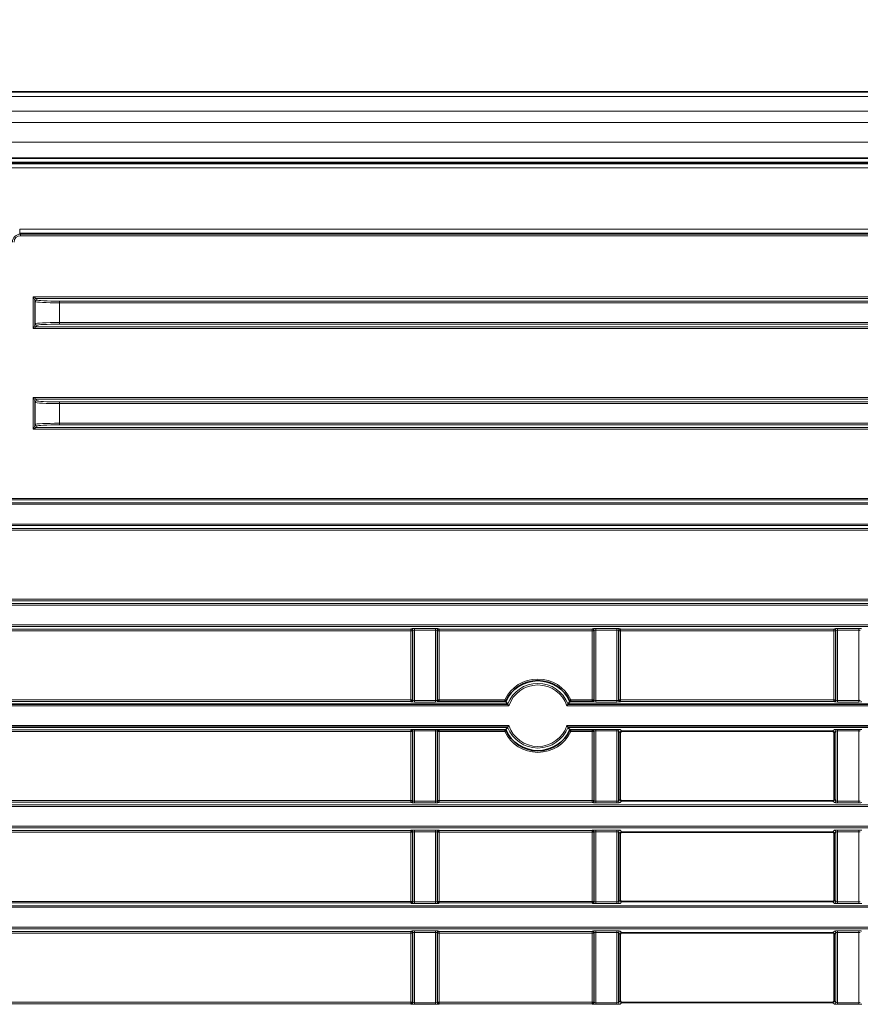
# Model space of a CAD drawing. Header units: millimetres. Extents: x 0 to 1118, y 0 to 864.
# Tile 86 of 256: x 42 to 69, y 505 to 535. Entities that reach past the tile are written whole.
import ezdxf

# ---------------------------------------------------------------- set-up
doc = ezdxf.new("R2010")
doc.units = ezdxf.units.MM
doc.styles.add('SLDTEXTSTYLE0', font='TXT', dxfattribs={"width": 0.605})
doc.dimstyles.new('SLDDIMSTYLE0', dxfattribs={"dimtxt": 3.175, "dimasz": 4.572, "dimexe": 0, "dimexo": 0.0625, "dimgap": 0.79375, "dimtad": 0, "dimtih": 1, "dimtoh": 1, "dimdec": 1, "dimlfac": 4, "dimrnd": 1e-09, "dimzin": 12, "dimdsep": 46, "dimtxsty": 'SLDTEXTSTYLE0', "dimsah": 1, "dimcen": 0.09, "dimadec": 0, "dimazin": 3, "dimtfac": 1, "dimtofl": 0, "dimtmove": 0, "dimatfit": 3, "dimfxl": 1, "dimfrac": 2, "dimtolj": 1, "dimtzin": 12, "dimarcsym": 0})
doc.dimstyles.new('SLDDIMSTYLE1', dxfattribs={"dimtxt": 3.175, "dimasz": 4.572, "dimexe": 0, "dimexo": 0.0625, "dimgap": 0.79375, "dimtad": 0, "dimtih": 1, "dimtoh": 1, "dimdec": 1, "dimlfac": 4, "dimrnd": 1e-09, "dimzin": 4, "dimdsep": 46, "dimtxsty": 'SLDTEXTSTYLE0', "dimsah": 1, "dimcen": 0.09, "dimadec": 0, "dimazin": 1, "dimtfac": 1, "dimtofl": 0, "dimtmove": 0, "dimatfit": 3, "dimfxl": 1, "dimfrac": 2, "dimtolj": 1, "dimtzin": 12, "dimarcsym": 0})
doc.dimstyles.new('SLDDIMSTYLE2', dxfattribs={"dimtxt": 3.175, "dimasz": 4.572, "dimexe": 0, "dimexo": 0.0625, "dimgap": 0.79375, "dimtad": 0, "dimtih": 1, "dimtoh": 1, "dimdec": 1, "dimlfac": 4, "dimrnd": 1e-09, "dimzin": 12, "dimdsep": 46, "dimtxsty": 'SLDTEXTSTYLE0', "dimsah": 1, "dimcen": 0.09, "dimadec": 0, "dimazin": 3, "dimtfac": 1, "dimtmove": 0, "dimatfit": 0, "dimfxl": 1, "dimfrac": 2, "dimtolj": 1, "dimtzin": 12, "dimarcsym": 0})

# ---------------------------------------------------------------- blocks, each defined once
blk = doc.blocks.new('_D')
at = {"color": 7, "linetype": 'Continuous', "lineweight": 0}
for p, q in [((142.949, 580.599), (141.858, 580.599)), ((141.858, 580.599), (141.858, 575.727)), ((151.438, 580.599), (152.529, 580.599)), ((152.529, 580.599), (152.529, 575.727)), ((26.374, 533.894), (26.374, 579.763)), ((257.099, 507.333), (257.099, 579.763)), ((26.374, 578.163), (129.126, 578.163)), ((257.099, 578.163), (154.347, 578.163)), ((141.858, 575.727), (142.949, 575.727)), ((152.529, 575.727), (151.438, 575.727))]:
    blk.add_line(p, q, dxfattribs=at)
at = {"color": 7, "linetype": 'Continuous', "lineweight": 18}
for points in [[(26.374, 578.163), (30.946, 577.401), (30.946, 578.925)], [(257.099, 578.163), (252.527, 578.925), (252.527, 577.401)]]:
    blk.add_solid(points, dxfattribs=at)
at = {"color": 7, "linetype": 'Continuous', "lineweight": 18, "char_height": 3.175, "attachment_point": 1, "style": 'SLDTEXTSTYLE0'}
for s, insert in [('922.9', (129.852, 579.819)), ('36.3', (142.949, 579.819))]:
    blk.add_mtext(s, dxfattribs=dict(at, insert=insert))
blk = doc.blocks.new('_D_1')
at = {"color": 7, "linetype": 'Continuous', "lineweight": 0}
for p, q in [((131.712, 569.439), (130.62, 569.439)), ((130.62, 569.439), (130.62, 564.566)), ((140.2, 569.439), (141.292, 569.439)), ((141.292, 569.439), (141.292, 564.566)), ((26.374, 529.101), (26.374, 568.602)), ((234.624, 526.227), (234.624, 568.602)), ((26.374, 567.002), (117.889, 567.002)), ((234.624, 567.002), (143.11, 567.002)), ((130.62, 564.566), (131.712, 564.566)), ((141.292, 564.566), (140.2, 564.566))]:
    blk.add_line(p, q, dxfattribs=at)
at = {"color": 7, "linetype": 'Continuous', "lineweight": 18}
for points in [[(26.374, 567.002), (30.946, 566.24), (30.946, 567.764)], [(234.624, 567.002), (230.052, 567.764), (230.052, 566.24)]]:
    blk.add_solid(points, dxfattribs=at)
at = {"color": 7, "linetype": 'Continuous', "lineweight": 18, "char_height": 3.175, "attachment_point": 1, "style": 'SLDTEXTSTYLE0'}
for s, insert in [('833.0', (118.615, 568.659)), ('32.8', (131.712, 568.659))]:
    blk.add_mtext(s, dxfattribs=dict(at, insert=insert))
blk = doc.blocks.new('_D_2')
at = {"color": 7, "linetype": 'Continuous', "lineweight": 0}
for p, q in [((131.712, 558.272), (130.62, 558.272)), ((130.62, 558.272), (130.62, 553.4)), ((140.2, 558.272), (141.292, 558.272)), ((141.292, 558.272), (141.292, 553.4)), ((29.477, 516.602), (29.477, 557.436)), ((231.522, 516.602), (231.522, 557.436)), ((29.477, 555.836), (117.889, 555.836)), ((231.522, 555.836), (143.11, 555.836)), ((130.62, 553.4), (131.712, 553.4)), ((141.292, 553.4), (140.2, 553.4))]:
    blk.add_line(p, q, dxfattribs=at)
at = {"color": 7, "linetype": 'Continuous', "lineweight": 18}
for points in [[(29.477, 555.836), (34.049, 555.074), (34.049, 556.598)], [(231.522, 555.836), (226.95, 556.598), (226.95, 555.074)]]:
    blk.add_solid(points, dxfattribs=at)
at = {"color": 7, "linetype": 'Continuous', "lineweight": 18, "char_height": 3.175, "attachment_point": 1, "style": 'SLDTEXTSTYLE0'}
for s, insert in [('808.2', (118.615, 557.492)), ('31.8', (131.712, 557.492))]:
    blk.add_mtext(s, dxfattribs=dict(at, insert=insert))
blk = doc.blocks.new('_D_3')
at = {"color": 7, "linetype": 'Continuous', "lineweight": 0}
for p, q in [((62.532, 547.699), (61.441, 547.699)), ((61.441, 547.699), (61.441, 542.826)), ((66.17, 547.699), (67.262, 547.699)), ((67.262, 547.699), (67.262, 542.826)), ((26.374, 526.227), (26.374, 546.863)), ((29.477, 516.602), (29.477, 546.863)), ((26.374, 545.263), (16.849, 545.263)), ((29.477, 545.263), (51.134, 545.263)), ((61.441, 542.826), (62.532, 542.826)), ((67.262, 542.826), (66.17, 542.826))]:
    blk.add_line(p, q, dxfattribs=at)
at = {"color": 7, "linetype": 'Continuous', "lineweight": 18}
for points in [[(26.374, 545.263), (21.802, 546.025), (21.802, 544.501)], [(29.477, 545.263), (34.049, 544.501), (34.049, 546.025)]]:
    blk.add_solid(points, dxfattribs=at)
at = {"color": 7, "linetype": 'Continuous', "lineweight": 18, "char_height": 3.175, "attachment_point": 1, "style": 'SLDTEXTSTYLE0'}
for s, insert in [('12.4', (51.861, 546.919)), ('.5', (62.532, 546.919))]:
    blk.add_mtext(s, dxfattribs=dict(at, insert=insert))

msp = doc.modelspace()

# ---------------------------------------------------------------- linework, layer by layer
at = {"color": 7, "linetype": 'Continuous', "lineweight": 35}
for p, q in [((222.4616, 533.2514), (38.5366, 533.2514)), ((222.4616, 531.1889), (38.5366, 531.1889)), ((37.7499, 531.0434), (223.2483, 531.0434)), ((55.4392, 514.3387), (57.5053, 514.3387)), ((59.4929, 514.3387), (60.184, 514.3387)), ((35.9277, 514.2539), (57.5621, 514.2539)), ((91.8121, 514.2539), (59.4362, 514.2539)), ((57.5621, 513.5414), (35.9277, 513.5414)), ((57.5053, 513.4567), (55.4392, 513.4567)), ((59.4362, 513.5414), (91.8121, 513.5414)), ((60.184, 513.4567), (59.4929, 513.4567)), ((61.0561, 511.3054), (61.0561, 513.3649)), ((67.6422, 513.4149), (61.106, 513.4149)), ((67.6921, 513.3649), (67.6921, 511.3054)), ((67.6422, 511.2555), (61.106, 511.2555)), ((61.0561, 508.1804), (61.0561, 510.2399)), ((67.6422, 510.2899), (61.106, 510.2899)), ((67.6921, 510.2399), (67.6921, 508.1804)), ((67.6422, 508.1305), (61.106, 508.1305)), ((61.0561, 505.0554), (61.0561, 507.1149)), ((67.6422, 507.1649), (61.106, 507.1649)), ((67.6921, 507.1149), (67.6921, 505.0554)), ((67.6422, 505.0055), (61.106, 505.0055))]:
    msp.add_line(p, q, dxfattribs=at)
at = {"color": 7, "linetype": 'Continuous', "lineweight": 18}
for p, q in [((222.4616, 533.105), (38.5366, 533.105)), ((222.4616, 532.6479), (38.5366, 532.6479)), ((222.4616, 532.2943), (38.5366, 532.2943)), ((222.4616, 531.6889), (38.5366, 531.6889)), ((222.4616, 531.0639), (38.5366, 531.0639)), ((37.7608, 531.0171), (223.2374, 531.0171)), ((223.2374, 530.8922), (37.7608, 530.8922)), ((42.4262, 528.9868), (218.572, 528.9868)), ((42.4262, 528.8618), (42.4262, 528.9868)), ((218.572, 528.8618), (42.4262, 528.8618)), ((42.4262, 528.8618), (42.4531, 528.8349)), ((42.4531, 528.8349), (218.5451, 528.8349)), ((42.4531, 528.8349), (42.4531, 528.7849)), ((218.5451, 528.7849), (42.4531, 528.7849)), ((42.895, 526.7888), (42.8451, 526.8886)), ((42.8451, 525.9067), (42.8451, 526.8886)), ((42.8451, 526.8886), (42.9449, 526.8387)), ((42.8451, 526.8886), (218.1531, 526.8886)), ((42.9112, 526.74), (42.8951, 526.7886)), ((42.8951, 526.7886), (42.8951, 526.0068)), ((218.0533, 526.8387), (42.9449, 526.8387)), ((42.9451, 526.8385), (42.9612, 526.7899)), ((42.9112, 526.0553), (42.9112, 526.74)), ((43.6611, 526.704), (43.6611, 526.7539)), ((43.6611, 526.7539), (217.3371, 526.7539)), ((217.3371, 526.704), (43.6611, 526.704)), ((43.6611, 526.704), (43.6611, 526.0914)), ((42.8451, 525.9067), (42.895, 526.0066)), ((42.9449, 525.9567), (42.8451, 525.9067)), ((218.1531, 525.9067), (42.8451, 525.9067)), ((42.8951, 526.0068), (42.9112, 526.0553)), ((42.9449, 525.9567), (218.0533, 525.9567)), ((42.9612, 526.0054), (42.9451, 525.9568)), ((43.6611, 526.0414), (43.6611, 526.0914)), ((43.6611, 526.0914), (217.3371, 526.0914)), ((217.3371, 526.0414), (43.6611, 526.0414)), ((42.8944, 523.6638), (42.8445, 523.7636)), ((42.8445, 522.7817), (42.8445, 523.7636)), ((42.8445, 523.7636), (42.9444, 523.7137)), ((42.8445, 523.7636), (218.1537, 523.7636)), ((42.9107, 523.615), (42.8945, 523.6636)), ((42.8945, 523.6636), (42.8945, 522.8818)), ((42.9107, 522.9303), (42.9107, 523.615)), ((218.0539, 523.7137), (42.9444, 523.7137)), ((42.9445, 523.7135), (42.9606, 523.6649)), ((43.6605, 523.579), (43.6605, 523.6289)), ((43.6605, 523.6289), (217.3377, 523.6289)), ((43.6605, 523.579), (43.6605, 522.9664)), ((217.3377, 523.579), (43.6605, 523.579)), ((42.8445, 522.7817), (42.8944, 522.8816)), ((42.9444, 522.8317), (42.8445, 522.7817)), ((42.8945, 522.8818), (42.9107, 522.9303)), ((42.9444, 522.8317), (218.0539, 522.8317)), ((42.9606, 522.8804), (42.9445, 522.8318)), ((43.6605, 522.9164), (43.6605, 522.9664)), ((43.6605, 522.9664), (217.3377, 522.9664)), ((217.3377, 522.9164), (43.6605, 522.9164)), ((218.1537, 522.7817), (42.8445, 522.7817)), ((35.9277, 520.5039), (225.0705, 520.5039)), ((225.0705, 520.454), (35.9277, 520.454)), ((37.5047, 520.6386), (223.4935, 520.6386)), ((223.4935, 520.5887), (37.5047, 520.5887)), ((35.9277, 519.8414), (225.0705, 519.8414)), ((225.0705, 519.7914), (35.9277, 519.7914)), ((37.5047, 519.7067), (223.4935, 519.7067)), ((223.4935, 519.6567), (37.5047, 519.6567)), ((35.9277, 517.3789), (225.0705, 517.3789)), ((225.0705, 517.329), (35.9277, 517.329)), ((37.5047, 517.5136), (223.4935, 517.5136)), ((223.4935, 517.4637), (37.5047, 517.4637)), ((35.9277, 516.7164), (225.0705, 516.7164)), ((225.0705, 516.6664), (35.9277, 516.6664)), ((37.5047, 516.5817), (54.559, 516.5817)), ((54.559, 516.5317), (37.5047, 516.5317)), ((54.5717, 516.5944), (54.559, 516.5817)), ((54.559, 516.5817), (54.559, 516.5317)), ((54.559, 516.5317), (54.6089, 516.5317)), ((54.559, 516.5317), (54.559, 514.3886)), ((54.6089, 516.5317), (54.6216, 516.5444)), ((54.6089, 514.3886), (54.6089, 516.5317)), ((54.6216, 516.5444), (54.6216, 514.3759)), ((55.3267, 516.5993), (54.6716, 516.5993)), ((54.6716, 516.5494), (54.6716, 516.5993)), ((54.6716, 516.5494), (55.3267, 516.5494)), ((54.6716, 514.3709), (54.6716, 516.5494)), ((55.3267, 516.5494), (55.3267, 516.5993)), ((55.3267, 516.5494), (55.3267, 514.3709)), ((55.3766, 514.3759), (55.3766, 516.5444)), ((55.3766, 516.5444), (55.3893, 516.5317)), ((55.3893, 516.5317), (55.3893, 514.3886)), ((55.3893, 516.5317), (55.4392, 516.5317)), ((55.4392, 516.5817), (55.4265, 516.5944)), ((60.184, 516.5817), (55.4392, 516.5817)), ((55.4392, 516.5317), (55.4392, 516.5817)), ((55.4392, 514.3886), (55.4392, 516.5317)), ((55.4392, 516.5317), (60.184, 516.5317)), ((60.1967, 516.5944), (60.184, 516.5817)), ((60.184, 516.5817), (60.184, 516.5317)), ((60.184, 516.5317), (60.2339, 516.5317)), ((60.184, 516.5317), (60.184, 514.3886)), ((60.2339, 516.5317), (60.2466, 516.5444)), ((60.2339, 514.3886), (60.2339, 516.5317)), ((60.2466, 516.5444), (60.2466, 514.3759)), ((60.9517, 516.5993), (60.2966, 516.5993)), ((60.2966, 516.5494), (60.2966, 516.5993)), ((60.2966, 516.5494), (60.9517, 516.5494)), ((60.2966, 514.3709), (60.2966, 516.5494)), ((60.9517, 516.5494), (60.9517, 516.5993)), ((60.9517, 516.5494), (60.9517, 514.3709)), ((61.0016, 514.3759), (61.0016, 516.5444)), ((61.0016, 516.5444), (61.0143, 516.5317)), ((61.0143, 516.5317), (61.0143, 514.3886)), ((61.0143, 516.5317), (61.0642, 516.5317)), ((61.0642, 516.5817), (61.0515, 516.5944)), ((67.684, 516.5817), (61.0642, 516.5817)), ((61.0642, 516.5317), (61.0642, 516.5817)), ((61.0642, 514.3886), (61.0642, 516.5317)), ((61.0642, 516.5317), (67.684, 516.5317)), ((67.6967, 516.5944), (67.684, 516.5817)), ((67.684, 516.5817), (67.684, 516.5317)), ((67.684, 516.5317), (67.7339, 516.5317)), ((67.684, 516.5317), (67.684, 514.3886)), ((67.7339, 516.5317), (67.7466, 516.5444)), ((67.7339, 514.3886), (67.7339, 516.5317)), ((67.7466, 516.5444), (67.7466, 514.3759)), ((68.4517, 516.5993), (67.7966, 516.5993)), ((67.7966, 516.5494), (67.7966, 516.5993)), ((67.7966, 516.5494), (68.4517, 516.5494)), ((67.7966, 514.3709), (67.7966, 516.5494)), ((68.4517, 516.5494), (68.4517, 516.5993)), ((68.4517, 516.5494), (68.4517, 514.3709)), ((37.5047, 514.3886), (54.559, 514.3886)), ((54.559, 514.3387), (37.5047, 514.3387)), ((54.6089, 514.3886), (54.559, 514.3886)), ((54.559, 514.3886), (54.559, 514.3387)), ((54.559, 514.3387), (54.5717, 514.326)), ((54.6216, 514.3759), (54.6089, 514.3886)), ((54.6716, 514.321), (54.6716, 514.3709)), ((55.3267, 514.3709), (54.6716, 514.3709)), ((54.6716, 514.321), (55.3267, 514.321)), ((55.3267, 514.321), (55.3267, 514.3709)), ((55.3893, 514.3886), (55.3766, 514.3759)), ((55.4392, 514.3886), (55.3893, 514.3886)), ((55.4265, 514.326), (55.4392, 514.3387)), ((55.4392, 514.3387), (55.4392, 514.3886)), ((57.4733, 514.3886), (55.4392, 514.3886)), ((60.184, 514.3886), (59.5249, 514.3886)), ((60.184, 514.3886), (60.184, 514.3387)), ((60.2339, 514.3886), (60.184, 514.3886)), ((60.184, 514.3387), (60.1967, 514.326)), ((60.2466, 514.3759), (60.2339, 514.3886)), ((60.2966, 514.321), (60.2966, 514.3709)), ((60.9517, 514.3709), (60.2966, 514.3709)), ((60.2966, 514.321), (60.9517, 514.321)), ((60.9517, 514.321), (60.9517, 514.3709)), ((61.0143, 514.3886), (61.0016, 514.3759)), ((61.0642, 514.3886), (61.0143, 514.3886)), ((61.0515, 514.326), (61.0642, 514.3387)), ((61.0642, 514.3387), (61.0642, 514.3886)), ((67.684, 514.3886), (61.0642, 514.3886)), ((61.0642, 514.3387), (67.684, 514.3387)), ((67.684, 514.3886), (67.684, 514.3387)), ((67.7339, 514.3886), (67.684, 514.3886)), ((67.684, 514.3387), (67.6967, 514.326)), ((67.7466, 514.3759), (67.7339, 514.3886)), ((67.7966, 514.321), (67.7966, 514.3709)), ((68.4517, 514.3709), (67.7966, 514.3709)), ((67.7966, 514.321), (68.4517, 514.321)), ((68.4517, 514.321), (68.4517, 514.3709)), ((57.5971, 514.204), (35.9277, 514.204)), ((59.4011, 514.204), (91.8471, 514.204)), ((35.9277, 513.5914), (57.5971, 513.5914)), ((37.5047, 513.4567), (54.559, 513.4567)), ((54.559, 513.4067), (37.5047, 513.4067)), ((54.5717, 513.4694), (54.559, 513.4567)), ((54.559, 513.4567), (54.559, 513.4067)), ((54.559, 513.4067), (54.6089, 513.4067)), ((54.559, 513.4067), (54.559, 511.2636)), ((54.6089, 513.4067), (54.6216, 513.4194)), ((54.6089, 511.2636), (54.6089, 513.4067)), ((54.6216, 513.4194), (54.6216, 511.2509)), ((55.3267, 513.4743), (54.6716, 513.4743)), ((54.6716, 513.4244), (54.6716, 513.4743)), ((54.6716, 513.4244), (55.3267, 513.4244)), ((54.6716, 511.2459), (54.6716, 513.4244)), ((55.3267, 513.4244), (55.3267, 513.4743)), ((55.3267, 513.4244), (55.3267, 511.2459)), ((55.3766, 511.2509), (55.3766, 513.4194)), ((55.3766, 513.4194), (55.3893, 513.4067)), ((55.3893, 513.4067), (55.3893, 511.2636)), ((55.3893, 513.4067), (55.4392, 513.4067)), ((55.4392, 513.4567), (55.4265, 513.4694)), ((55.4392, 513.4067), (55.4392, 513.4567)), ((55.4392, 513.4067), (57.4733, 513.4067)), ((55.4392, 511.2636), (55.4392, 513.4067)), ((91.8471, 513.5914), (59.4011, 513.5914)), ((59.5249, 513.4067), (60.184, 513.4067)), ((60.1967, 513.4694), (60.184, 513.4567)), ((60.184, 513.4567), (60.184, 513.4067)), ((60.184, 513.4067), (60.2339, 513.4067)), ((60.184, 513.4067), (60.184, 511.2636)), ((60.2339, 513.4067), (60.2466, 513.4194)), ((60.2339, 511.2636), (60.2339, 513.4067)), ((60.2466, 513.4194), (60.2466, 511.2509)), ((60.9517, 513.4743), (60.2966, 513.4743)), ((60.2966, 513.4743), (60.2966, 513.4244)), ((60.2966, 513.4244), (60.9517, 513.4244)), ((60.2966, 511.2459), (60.2966, 513.4244)), ((60.9517, 513.4743), (60.9517, 513.4244)), ((60.9517, 513.4244), (60.9517, 511.2459)), ((61.0016, 511.2509), (61.0016, 513.4194)), ((61.0016, 513.4194), (61.0561, 513.3649)), ((61.106, 513.4149), (61.0515, 513.4694)), ((67.6967, 513.4694), (67.6422, 513.4149)), ((67.6921, 513.3649), (67.7466, 513.4194)), ((67.7466, 513.4194), (67.7466, 511.2509)), ((68.4517, 513.4743), (67.7966, 513.4743)), ((67.7966, 513.4244), (67.7966, 513.4743)), ((67.7966, 513.4244), (68.4517, 513.4244)), ((67.7966, 511.2459), (67.7966, 513.4244)), ((68.4517, 513.4244), (68.4517, 513.4743)), ((68.4517, 513.4244), (68.4517, 511.2459)), ((37.5047, 511.2636), (54.559, 511.2636)), ((54.559, 511.2137), (37.5047, 511.2137)), ((54.559, 511.2636), (54.559, 511.2137)), ((54.6089, 511.2636), (54.559, 511.2636)), ((54.559, 511.2137), (54.5717, 511.201)), ((54.6216, 511.2509), (54.6089, 511.2636)), ((54.6716, 511.196), (54.6716, 511.2459)), ((55.3267, 511.2459), (54.6716, 511.2459)), ((55.3267, 511.196), (55.3267, 511.2459)), ((55.3893, 511.2636), (55.3766, 511.2509)), ((55.4392, 511.2636), (55.3893, 511.2636)), ((55.4265, 511.201), (55.4392, 511.2137)), ((55.4392, 511.2137), (55.4392, 511.2636)), ((60.184, 511.2636), (55.4392, 511.2636)), ((55.4392, 511.2137), (60.184, 511.2137)), ((60.2339, 511.2636), (60.184, 511.2636)), ((60.184, 511.2636), (60.184, 511.2137)), ((60.184, 511.2137), (60.1967, 511.201)), ((60.2466, 511.2509), (60.2339, 511.2636)), ((60.2966, 511.2459), (60.2966, 511.196)), ((60.9517, 511.2459), (60.2966, 511.2459)), ((60.9517, 511.2459), (60.9517, 511.196)), ((61.0561, 511.3054), (61.0016, 511.2509)), ((61.0515, 511.201), (61.106, 511.2555)), ((67.6422, 511.2555), (67.6967, 511.201)), ((67.7466, 511.2509), (67.6921, 511.3054)), ((67.7966, 511.196), (67.7966, 511.2459)), ((68.4517, 511.2459), (67.7966, 511.2459)), ((68.4517, 511.196), (68.4517, 511.2459)), ((35.9277, 511.1289), (225.0705, 511.1289)), ((225.0705, 511.079), (35.9277, 511.079)), ((54.6716, 511.196), (55.3267, 511.196)), ((60.2966, 511.196), (60.9517, 511.196)), ((67.7966, 511.196), (68.4517, 511.196)), ((35.9277, 510.4664), (225.0705, 510.4664)), ((225.0705, 510.4164), (35.9277, 510.4164)), ((37.5047, 510.3317), (54.559, 510.3317)), ((54.5717, 510.3444), (54.559, 510.3317)), ((54.559, 510.3317), (54.559, 510.2817)), ((54.6089, 510.2817), (54.6216, 510.2944)), ((54.6216, 510.2944), (54.6216, 508.1259)), ((55.3267, 510.3493), (54.6716, 510.3493)), ((54.6716, 510.2994), (54.6716, 510.3493)), ((54.6716, 510.2994), (55.3267, 510.2994)), ((54.6716, 508.1209), (54.6716, 510.2994)), ((55.3267, 510.2994), (55.3267, 510.3493)), ((55.3267, 510.2994), (55.3267, 508.1209)), ((55.3766, 508.1259), (55.3766, 510.2944)), ((55.3766, 510.2944), (55.3893, 510.2817)), ((55.4392, 510.3317), (55.4265, 510.3444)), ((60.184, 510.3317), (55.4392, 510.3317)), ((55.4392, 510.2817), (55.4392, 510.3317)), ((60.1967, 510.3444), (60.184, 510.3317)), ((60.184, 510.3317), (60.184, 510.2817)), ((60.2339, 510.2817), (60.2466, 510.2944)), ((60.2466, 510.2944), (60.2466, 508.1259)), ((60.9517, 510.3493), (60.2966, 510.3493)), ((60.2966, 510.3493), (60.2966, 510.2994)), ((60.2966, 510.2994), (60.9517, 510.2994)), ((60.2966, 508.1209), (60.2966, 510.2994)), ((60.9517, 510.3493), (60.9517, 510.2994)), ((60.9517, 510.2994), (60.9517, 508.1209)), ((61.0016, 508.1259), (61.0016, 510.2944)), ((61.0016, 510.2944), (61.0561, 510.2399)), ((61.106, 510.2899), (61.0515, 510.3444)), ((67.6967, 510.3444), (67.6422, 510.2899)), ((67.6921, 510.2399), (67.7466, 510.2944)), ((67.7466, 510.2944), (67.7466, 508.1259)), ((68.4517, 510.3493), (67.7966, 510.3493)), ((67.7966, 510.2994), (67.7966, 510.3493)), ((67.7966, 510.2994), (68.4517, 510.2994)), ((67.7966, 508.1209), (67.7966, 510.2994)), ((68.4517, 510.2994), (68.4517, 510.3493)), ((68.4517, 510.2994), (68.4517, 508.1209)), ((54.559, 510.2817), (37.5047, 510.2817)), ((54.559, 510.2817), (54.6089, 510.2817)), ((54.559, 510.2817), (54.559, 508.1386)), ((54.6089, 508.1386), (54.6089, 510.2817)), ((55.3893, 510.2817), (55.3893, 508.1386)), ((55.3893, 510.2817), (55.4392, 510.2817)), ((55.4392, 508.1386), (55.4392, 510.2817)), ((55.4392, 510.2817), (60.184, 510.2817)), ((60.184, 510.2817), (60.2339, 510.2817)), ((60.184, 510.2817), (60.184, 508.1386)), ((60.2339, 508.1386), (60.2339, 510.2817)), ((61.0561, 508.1804), (61.0016, 508.1259)), ((67.7466, 508.1259), (67.6921, 508.1804)), ((35.9277, 508.0039), (225.0705, 508.0039)), ((225.0705, 507.954), (35.9277, 507.954)), ((37.5047, 508.1386), (54.559, 508.1386)), ((54.559, 508.0887), (37.5047, 508.0887)), ((54.6089, 508.1386), (54.559, 508.1386)), ((54.559, 508.1386), (54.559, 508.0887)), ((54.559, 508.0887), (54.5717, 508.076)), ((54.6216, 508.1259), (54.6089, 508.1386)), ((54.6716, 508.071), (54.6716, 508.1209)), ((55.3267, 508.1209), (54.6716, 508.1209)), ((54.6716, 508.071), (55.3267, 508.071)), ((55.3267, 508.071), (55.3267, 508.1209)), ((55.3893, 508.1386), (55.3766, 508.1259)), ((55.4392, 508.1386), (55.3893, 508.1386)), ((55.4265, 508.076), (55.4392, 508.0887)), ((55.4392, 508.0887), (55.4392, 508.1386)), ((60.184, 508.1386), (55.4392, 508.1386)), ((55.4392, 508.0887), (60.184, 508.0887)), ((60.2339, 508.1386), (60.184, 508.1386)), ((60.184, 508.1386), (60.184, 508.0887)), ((60.184, 508.0887), (60.1967, 508.076)), ((60.2466, 508.1259), (60.2339, 508.1386)), ((60.2966, 508.1209), (60.2966, 508.071)), ((60.9517, 508.1209), (60.2966, 508.1209)), ((60.2966, 508.071), (60.9517, 508.071)), ((60.9517, 508.1209), (60.9517, 508.071)), ((61.0515, 508.076), (61.106, 508.1305)), ((67.6422, 508.1305), (67.6967, 508.076)), ((67.7966, 508.071), (67.7966, 508.1209)), ((68.4517, 508.1209), (67.7966, 508.1209)), ((67.7966, 508.071), (68.4517, 508.071)), ((68.4517, 508.071), (68.4517, 508.1209)), ((35.9277, 507.3414), (225.0705, 507.3414)), ((225.0705, 507.2914), (35.9277, 507.2914)), ((37.5047, 507.2067), (54.559, 507.2067)), ((54.559, 507.1567), (37.5047, 507.1567)), ((54.5717, 507.2194), (54.559, 507.2067)), ((54.559, 507.2067), (54.559, 507.1567)), ((54.559, 507.1567), (54.6089, 507.1567)), ((54.559, 507.1567), (54.559, 505.0136)), ((54.6089, 507.1567), (54.6216, 507.1694)), ((54.6089, 505.0136), (54.6089, 507.1567)), ((54.6216, 507.1694), (54.6216, 505.0009)), ((55.3267, 507.2243), (54.6716, 507.2243)), ((54.6716, 507.1744), (54.6716, 507.2243)), ((54.6716, 507.1744), (55.3267, 507.1744)), ((54.6716, 504.9959), (54.6716, 507.1744)), ((55.3267, 507.1744), (55.3267, 507.2243)), ((55.3267, 507.1744), (55.3267, 504.9959)), ((55.3766, 505.0009), (55.3766, 507.1694)), ((55.3766, 507.1694), (55.3893, 507.1567)), ((55.3893, 507.1567), (55.3893, 505.0136)), ((55.3893, 507.1567), (55.4392, 507.1567)), ((55.4392, 507.2067), (55.4265, 507.2194)), ((60.184, 507.2067), (55.4392, 507.2067)), ((55.4392, 507.1567), (55.4392, 507.2067)), ((55.4392, 507.1567), (60.184, 507.1567)), ((55.4392, 505.0136), (55.4392, 507.1567)), ((60.1967, 507.2194), (60.184, 507.2067)), ((60.184, 507.2067), (60.184, 507.1567)), ((60.184, 507.1567), (60.2339, 507.1567)), ((60.184, 507.1567), (60.184, 505.0136)), ((60.2339, 507.1567), (60.2466, 507.1694)), ((60.2339, 505.0136), (60.2339, 507.1567)), ((60.2466, 507.1694), (60.2466, 505.0009)), ((60.9517, 507.2243), (60.2966, 507.2243)), ((60.2966, 507.2243), (60.2966, 507.1744)), ((60.2966, 507.1744), (60.9517, 507.1744)), ((60.2966, 504.9959), (60.2966, 507.1744)), ((60.9517, 507.2243), (60.9517, 507.1744)), ((60.9517, 507.1744), (60.9517, 504.9959)), ((61.0016, 505.0009), (61.0016, 507.1694)), ((61.0016, 507.1694), (61.0561, 507.1149)), ((61.106, 507.1649), (61.0515, 507.2194)), ((67.6967, 507.2194), (67.6422, 507.1649)), ((67.6921, 507.1149), (67.7466, 507.1694)), ((67.7466, 507.1694), (67.7466, 505.0009)), ((68.4517, 507.2243), (67.7966, 507.2243)), ((67.7966, 507.1744), (67.7966, 507.2243)), ((67.7966, 507.1744), (68.4517, 507.1744)), ((67.7966, 504.9959), (67.7966, 507.1744)), ((68.4517, 507.1744), (68.4517, 507.2243)), ((68.4517, 507.1744), (68.4517, 504.9959)), ((37.5047, 505.0136), (54.559, 505.0136)), ((54.559, 504.9637), (37.5047, 504.9637)), ((54.6089, 505.0136), (54.559, 505.0136)), ((54.559, 505.0136), (54.559, 504.9637)), ((54.559, 504.9637), (54.5717, 504.951)), ((54.6216, 505.0009), (54.6089, 505.0136)), ((54.6716, 504.946), (54.6716, 504.9959)), ((55.3267, 504.9959), (54.6716, 504.9959)), ((54.6716, 504.946), (55.3267, 504.946)), ((55.3267, 504.946), (55.3267, 504.9959)), ((55.3893, 505.0136), (55.3766, 505.0009)), ((55.4392, 505.0136), (55.3893, 505.0136)), ((55.4265, 504.951), (55.4392, 504.9637)), ((55.4392, 504.9637), (55.4392, 505.0136)), ((60.184, 505.0136), (55.4392, 505.0136)), ((55.4392, 504.9637), (60.184, 504.9637)), ((60.184, 505.0136), (60.184, 504.9637)), ((60.2339, 505.0136), (60.184, 505.0136)), ((60.184, 504.9637), (60.1967, 504.951)), ((60.2466, 505.0009), (60.2339, 505.0136)), ((60.2966, 504.9959), (60.2966, 504.946)), ((60.9517, 504.9959), (60.2966, 504.9959)), ((60.2966, 504.946), (60.9517, 504.946)), ((60.9517, 504.9959), (60.9517, 504.946)), ((61.0561, 505.0554), (61.0016, 505.0009)), ((61.0515, 504.951), (61.106, 505.0055)), ((67.6422, 505.0055), (67.6967, 504.951)), ((67.7466, 505.0009), (67.6921, 505.0554)), ((67.7966, 504.946), (67.7966, 504.9959)), ((68.4517, 504.9959), (67.7966, 504.9959)), ((67.7966, 504.946), (68.4517, 504.946)), ((68.4517, 504.946), (68.4517, 504.9959))]:
    msp.add_line(p, q, dxfattribs=at)
for centre, radius, start, end in [((42.9451, 526.7886), 0.0501, 90.1836, 179.8164), ((42.9451, 526.7885), 0.05, 90.02637, 179.90378), ((42.9613, 526.7399), 0.05, 90.02637, 179.90378), ((42.9451, 526.0067), 0.0501, 180.1836, 269.8164), ((42.9451, 526.0069), 0.05, 180.09622, 269.97363), ((42.9613, 526.0554), 0.05, 180.09622, 269.97363), ((42.9445, 523.6636), 0.0501, 90.1836, 179.8164), ((42.9445, 523.6635), 0.05, 90.02637, 179.90378), ((42.9607, 523.6149), 0.05, 90.02637, 179.90378), ((42.9445, 522.8817), 0.0501, 180.1836, 269.8164), ((42.9445, 522.8819), 0.05, 180.09622, 269.97363), ((42.9607, 522.9304), 0.05, 180.09622, 269.97363), ((54.5588, 516.5316), 0.0501, 0.1836, 89.8164), ((54.5715, 516.5443), 0.0501, 0.1836, 89.8164), ((55.4267, 516.5443), 0.0501, 90.1836, 179.8164), ((55.4394, 516.5316), 0.0501, 90.1836, 179.8164), ((60.1838, 516.5316), 0.0501, 0.1836, 89.8164), ((60.1965, 516.5443), 0.0501, 0.1836, 89.8164), ((61.0517, 516.5443), 0.0501, 90.1836, 179.8164), ((61.0644, 516.5316), 0.0501, 90.1836, 179.8164), ((67.6838, 516.5316), 0.0501, 0.1836, 89.8164), ((67.6965, 516.5443), 0.0501, 0.1836, 89.8164), ((58.4991, 513.8977), 1.1372, 25.57654, 154.42346), ((58.4991, 513.8977), 1.0025, 20.81495, 159.18505), ((58.4991, 513.8977), 0.9526, 18.75724, 161.24276), ((54.5588, 514.3888), 0.0501, 270.1836, 359.8164), ((54.5715, 514.3761), 0.0501, 270.1836, 359.8164), ((55.4267, 514.3761), 0.0501, 180.1836, 269.8164), ((55.4394, 514.3888), 0.0501, 180.1836, 269.8164), ((60.1838, 514.3888), 0.0501, 270.1836, 359.8164), ((60.1965, 514.3761), 0.0501, 270.1836, 359.8164), ((61.0517, 514.3761), 0.0501, 180.1836, 269.8164), ((61.0644, 514.3888), 0.0501, 180.1836, 269.8164), ((67.6838, 514.3888), 0.0501, 270.1836, 359.8164), ((67.6965, 514.3761), 0.0501, 270.1836, 359.8164), ((54.5588, 513.4066), 0.0501, 0.1836, 89.8164), ((54.5715, 513.4193), 0.0501, 0.1836, 89.8164), ((55.4267, 513.4193), 0.0501, 90.1836, 179.8164), ((55.4394, 513.4066), 0.0501, 90.1836, 179.8164), ((58.4991, 513.8977), 1.1372, 205.57654, 334.42346), ((58.4991, 513.8977), 1.0025, 200.81495, 339.18505), ((58.4991, 513.8977), 0.9526, 198.75724, 341.24276), ((60.1838, 513.4066), 0.0501, 0.1836, 89.8164), ((60.1965, 513.4193), 0.0501, 0.1836, 89.8164), ((61.0517, 513.4193), 0.0501, 90.1836, 179.8164), ((67.6965, 513.4193), 0.0501, 0.1836, 89.8164), ((54.5588, 511.2638), 0.0501, 270.1836, 359.8164), ((54.5715, 511.2511), 0.0501, 270.1836, 359.8164), ((55.4267, 511.2511), 0.0501, 180.1836, 269.8164), ((55.4394, 511.2638), 0.0501, 180.1836, 269.8164), ((60.1838, 511.2638), 0.0501, 270.1836, 359.8164), ((60.1965, 511.2511), 0.0501, 270.1836, 359.8164), ((61.0517, 511.2511), 0.0501, 180.1836, 269.8164), ((67.6965, 511.2511), 0.0501, 270.1836, 359.8164), ((54.5588, 510.2816), 0.0501, 0.1836, 89.8164), ((54.5715, 510.2943), 0.0501, 0.1836, 89.8164), ((55.4267, 510.2943), 0.0501, 90.1836, 179.8164), ((55.4394, 510.2816), 0.0501, 90.1836, 179.8164), ((60.1838, 510.2816), 0.0501, 0.1836, 89.8164), ((60.1965, 510.2943), 0.0501, 0.1836, 89.8164), ((61.0517, 510.2943), 0.0501, 90.1836, 179.8164), ((67.6965, 510.2943), 0.0501, 0.1836, 89.8164), ((54.5588, 508.1388), 0.0501, 270.1836, 359.8164), ((54.5715, 508.1261), 0.0501, 270.1836, 359.8164), ((55.4267, 508.1261), 0.0501, 180.1836, 269.8164), ((55.4394, 508.1388), 0.0501, 180.1836, 269.8164), ((60.1838, 508.1388), 0.0501, 270.1836, 359.8164), ((60.1965, 508.1261), 0.0501, 270.1836, 359.8164), ((61.0517, 508.1261), 0.0501, 180.1836, 269.8164), ((67.6965, 508.1261), 0.0501, 270.1836, 359.8164), ((54.5588, 507.1566), 0.0501, 0.1836, 89.8164), ((54.5715, 507.1693), 0.0501, 0.1836, 89.8164), ((55.4267, 507.1693), 0.0501, 90.1836, 179.8164), ((55.4394, 507.1566), 0.0501, 90.1836, 179.8164), ((60.1838, 507.1566), 0.0501, 0.1836, 89.8164), ((60.1965, 507.1693), 0.0501, 0.1836, 89.8164), ((61.0517, 507.1693), 0.0501, 90.1836, 179.8164), ((67.6965, 507.1693), 0.0501, 0.1836, 89.8164), ((54.5588, 505.0138), 0.0501, 270.1836, 359.8164), ((54.5715, 505.0011), 0.0501, 270.1836, 359.8164), ((55.4267, 505.0011), 0.0501, 180.1836, 269.8164), ((55.4394, 505.0138), 0.0501, 180.1836, 269.8164), ((60.1838, 505.0138), 0.0501, 270.1836, 359.8164), ((60.1965, 505.0011), 0.0501, 270.1836, 359.8164), ((61.0517, 505.0011), 0.0501, 180.1836, 269.8164), ((67.6965, 505.0011), 0.0501, 270.1836, 359.8164)]:
    msp.add_arc(centre, radius, start, end, dxfattribs=at)
at = {"color": 7, "linetype": 'Continuous', "lineweight": 35}
for start, end in [(23.92991, 156.07009), (203.92991, 336.07009)]:
    msp.add_arc((58.4991, 513.8977), 1.0873, start, end, dxfattribs=at)
at = {"color": 7, "linetype": 'Continuous', "lineweight": 18}
for centre, major_axis, ratio, start_param, end_param in [((42.4532, 528.5849), (0.1768, -0.1768), 0.9998172, 2.3563468, 3.9268385), ((42.4532, 528.5849), (0.1415, -0.1415), 0.9996955, 2.3563468, 3.9268385), ((42.8451, 526.7885), (0.05, 0), 0.1048156, 0.0174533, 0.0523599), ((42.8451, 526.8384), (0.1, 0), 0.0524078, 0.0174533, 0.0523599), ((43.6611, 526.7906), (0.7, 0), 0.0524078, 3.1590459, 4.712389), ((43.6611, 526.7407), (0.75, 0), 0.0489139, 3.1590459, 4.712389), ((42.8451, 526.0069), (0.05, 0), 0.1048156, 6.2308254, 6.265732), ((43.6611, 526.0547), (0.75, 0), 0.0489139, 1.5707963, 3.1241394), ((42.8451, 525.9569), (0.1, 0), 0.0524078, 6.2308254, 6.265732), ((43.6611, 526.0048), (0.7, 0), 0.0524078, 1.5707963, 3.1241394), ((42.8445, 523.6635), (0.05, 0), 0.1048156, 0.0174533, 0.0523599), ((43.6605, 523.6157), (0.75, 0), 0.0489139, 3.1590459, 4.712389), ((42.8445, 523.7134), (0.1, 0), 0.0524078, 0.0174533, 0.0523599), ((43.6605, 523.6656), (0.7, 0), 0.0524078, 3.1590459, 4.712389), ((42.8445, 522.8819), (0.05, 0), 0.1048156, 6.2308254, 6.265732), ((43.6605, 522.9297), (0.75, 0), 0.0489139, 1.5707963, 3.1241394), ((42.8445, 522.8319), (0.1, 0), 0.0524078, 6.2308254, 6.265732), ((43.6605, 522.8798), (0.7, 0), 0.0524078, 1.5707963, 3.1241394), ((54.6716, 516.5941), (0.1, 0), 0.0524078, 1.5707963, 3.0892328), ((54.6716, 516.5442), (0.05, 0), 0.1048156, 1.5707963, 3.0892328), ((55.3267, 516.5941), (0.1, 0), 0.0524078, 0.0523599, 1.5707963), ((55.3267, 516.5442), (0.05, 0), 0.1048156, 0.0523599, 1.5707963), ((60.2966, 516.5941), (0.1, 0), 0.0524078, 1.5707963, 3.0892328), ((60.2966, 516.5442), (0.05, 0), 0.1048156, 1.5707963, 3.0892328), ((60.9517, 516.5941), (0.1, 0), 0.0524078, 0.0523599, 1.5707963), ((60.9517, 516.5442), (0.05, 0), 0.1048156, 0.0523599, 1.5707963), ((67.7966, 516.5941), (0.1, 0), 0.0524078, 1.5707963, 3.0892328), ((67.7966, 516.5442), (0.05, 0), 0.1048156, 1.5707963, 3.0892328), ((68.4517, 516.5941), (0.1, 0), 0.0524078, 0.0523599, 1.5707963), ((68.4517, 516.5442), (0.05, 0), 0.1048156, 0.0523599, 1.5707963), ((54.6716, 514.3262), (0.1, 0), 0.0524078, 3.1939525, 4.712389), ((54.6716, 514.3762), (0.05, 0), 0.1048156, 3.1939525, 4.712389), ((55.3267, 514.3762), (0.05, 0), 0.1048156, 4.712389, 6.2308254), ((55.3267, 514.3262), (0.1, 0), 0.0524078, 4.712389, 6.2308254), ((60.2966, 514.3262), (0.1, 0), 0.0524078, 3.1939525, 4.712389), ((60.2966, 514.3762), (0.05, 0), 0.1048156, 3.1939525, 4.712389), ((60.9517, 514.3762), (0.05, 0), 0.1048156, 4.712389, 6.2308254), ((60.9517, 514.3262), (0.1, 0), 0.0524078, 4.712389, 6.2308254), ((67.7966, 514.3262), (0.1, 0), 0.0524078, 3.1939525, 4.712389), ((67.7966, 514.3762), (0.05, 0), 0.1048156, 3.1939525, 4.712389), ((68.4517, 514.3762), (0.05, 0), 0.1048156, 4.712389, 6.2308254), ((68.4517, 514.3262), (0.1, 0), 0.0524078, 4.712389, 6.2308254), ((54.6716, 513.4691), (0.1, 0), 0.0524078, 1.5707963, 3.0892328), ((54.6716, 513.4192), (0.05, 0), 0.1048156, 1.5707963, 3.0892328), ((55.3267, 513.4691), (0.1, 0), 0.0524078, 0.0523599, 1.5707963), ((55.3267, 513.4192), (0.05, 0), 0.1048156, 0.0523599, 1.5707963), ((60.2966, 513.4691), (0.1, 0), 0.0524078, 1.5707963, 3.0892328), ((60.2966, 513.4192), (0.05, 0), 0.1048156, 1.5707963, 3.0892328), ((60.9517, 513.4691), (0.1, 0), 0.0524078, 0.0523599, 1.5707963), ((60.9517, 513.4192), (0.05, 0), 0.1048156, 0.0523599, 1.5707963), ((67.7966, 513.4691), (0.1, 0), 0.0524078, 1.5707963, 3.0892328), ((67.7966, 513.4192), (0.05, 0), 0.1048156, 1.5707963, 3.0892328), ((68.4517, 513.4691), (0.1, 0), 0.0524078, 0.0523599, 1.5707963), ((68.4517, 513.4192), (0.05, 0), 0.1048156, 0.0523599, 1.5707963), ((54.6716, 511.2512), (0.05, 0), 0.1048156, 3.1939525, 4.712389), ((55.3267, 511.2512), (0.05, 0), 0.1048156, 4.712389, 6.2308254), ((60.2966, 511.2512), (0.05, 0), 0.1048156, 3.1939525, 4.712389), ((60.9517, 511.2512), (0.05, 0), 0.1048156, 4.712389, 6.2308254), ((67.7966, 511.2512), (0.05, 0), 0.1048156, 3.1939525, 4.712389), ((68.4517, 511.2512), (0.05, 0), 0.1048156, 4.712389, 6.2308254), ((54.6716, 511.2012), (0.1, 0), 0.0524078, 3.1939525, 4.712389), ((55.3267, 511.2012), (0.1, 0), 0.0524078, 4.712389, 6.2308254), ((60.2966, 511.2012), (0.1, 0), 0.0524078, 3.1939525, 4.712389), ((60.9517, 511.2012), (0.1, 0), 0.0524078, 4.712389, 6.2308254), ((67.7966, 511.2012), (0.1, 0), 0.0524078, 3.1939525, 4.712389), ((68.4517, 511.2012), (0.1, 0), 0.0524078, 4.712389, 6.2308254), ((54.6716, 510.3441), (0.1, 0), 0.0524078, 1.5707963, 3.0892328), ((54.6716, 510.2942), (0.05, 0), 0.1048156, 1.5707963, 3.0892328), ((55.3267, 510.3441), (0.1, 0), 0.0524078, 0.0523599, 1.5707963), ((55.3267, 510.2942), (0.05, 0), 0.1048156, 0.0523599, 1.5707963), ((60.2966, 510.3441), (0.1, 0), 0.0524078, 1.5707963, 3.0892328), ((60.2966, 510.2942), (0.05, 0), 0.1048156, 1.5707963, 3.0892328), ((60.9517, 510.3441), (0.1, 0), 0.0524078, 0.0523599, 1.5707963), ((60.9517, 510.2942), (0.05, 0), 0.1048156, 0.0523599, 1.5707963), ((67.7966, 510.3441), (0.1, 0), 0.0524078, 1.5707963, 3.0892328), ((67.7966, 510.2942), (0.05, 0), 0.1048156, 1.5707963, 3.0892328), ((68.4517, 510.3441), (0.1, 0), 0.0524078, 0.0523599, 1.5707963), ((68.4517, 510.2942), (0.05, 0), 0.1048156, 0.0523599, 1.5707963), ((54.6716, 508.0762), (0.1, 0), 0.0524078, 3.1939525, 4.712389), ((54.6716, 508.1262), (0.05, 0), 0.1048156, 3.1939525, 4.712389), ((55.3267, 508.1262), (0.05, 0), 0.1048156, 4.712389, 6.2308254), ((55.3267, 508.0762), (0.1, 0), 0.0524078, 4.712389, 6.2308254), ((60.2966, 508.0762), (0.1, 0), 0.0524078, 3.1939525, 4.712389), ((60.2966, 508.1262), (0.05, 0), 0.1048156, 3.1939525, 4.712389), ((60.9517, 508.1262), (0.05, 0), 0.1048156, 4.712389, 6.2308254), ((60.9517, 508.0762), (0.1, 0), 0.0524078, 4.712389, 6.2308254), ((67.7966, 508.0762), (0.1, 0), 0.0524078, 3.1939525, 4.712389), ((67.7966, 508.1262), (0.05, 0), 0.1048156, 3.1939525, 4.712389), ((68.4517, 508.1262), (0.05, 0), 0.1048156, 4.712389, 6.2308254), ((68.4517, 508.0762), (0.1, 0), 0.0524078, 4.712389, 6.2308254), ((54.6716, 507.2191), (0.1, 0), 0.0524078, 1.5707963, 3.0892328), ((54.6716, 507.1692), (0.05, 0), 0.1048156, 1.5707963, 3.0892328), ((55.3267, 507.2191), (0.1, 0), 0.0524078, 0.0523599, 1.5707963), ((55.3267, 507.1692), (0.05, 0), 0.1048156, 0.0523599, 1.5707963), ((60.2966, 507.2191), (0.1, 0), 0.0524078, 1.5707963, 3.0892328), ((60.2966, 507.1692), (0.05, 0), 0.1048156, 1.5707963, 3.0892328), ((60.9517, 507.2191), (0.1, 0), 0.0524078, 0.0523599, 1.5707963), ((60.9517, 507.1692), (0.05, 0), 0.1048156, 0.0523599, 1.5707963), ((67.7966, 507.2191), (0.1, 0), 0.0524078, 1.5707963, 3.0892328), ((67.7966, 507.1692), (0.05, 0), 0.1048156, 1.5707963, 3.0892328), ((68.4517, 507.2191), (0.1, 0), 0.0524078, 0.0523599, 1.5707963), ((68.4517, 507.1692), (0.05, 0), 0.1048156, 0.0523599, 1.5707963), ((54.6716, 504.9512), (0.1, 0), 0.0524078, 3.1939525, 4.712389), ((54.6716, 505.0012), (0.05, 0), 0.1048156, 3.1939525, 4.712389), ((55.3267, 505.0012), (0.05, 0), 0.1048156, 4.712389, 6.2308254), ((55.3267, 504.9512), (0.1, 0), 0.0524078, 4.712389, 6.2308254), ((60.2966, 504.9512), (0.1, 0), 0.0524078, 3.1939525, 4.712389), ((60.2966, 505.0012), (0.05, 0), 0.1048156, 3.1939525, 4.712389), ((60.9517, 505.0012), (0.05, 0), 0.1048156, 4.712389, 6.2308254), ((60.9517, 504.9512), (0.1, 0), 0.0524078, 4.712389, 6.2308254), ((67.7966, 504.9512), (0.1, 0), 0.0524078, 3.1939525, 4.712389), ((67.7966, 505.0012), (0.05, 0), 0.1048156, 3.1939525, 4.712389), ((68.4517, 505.0012), (0.05, 0), 0.1048156, 4.712389, 6.2308254), ((68.4517, 504.9512), (0.1, 0), 0.0524078, 4.712389, 6.2308254)]:
    msp.add_ellipse(centre, major_axis=major_axis, ratio=ratio, start_param=start_param, end_param=end_param, dxfattribs=at)
at = {"color": 7, "linetype": 'Continuous', "lineweight": 35}
for centre, major_axis, start_param, end_param in [((61.1062, 513.3648), (-0.0355, 0.0355), 5.4991567, 7.0672139), ((67.642, 513.3648), (-0.0355, -0.0355), 2.357564, 3.9256213), ((61.1062, 511.3055), (-0.0355, -0.0355), 5.4991567, 7.0672139), ((67.642, 511.3055), (-0.0355, 0.0355), 2.357564, 3.9256213), ((61.1062, 510.2398), (-0.0355, 0.0355), 5.4991567, 7.0672139), ((67.642, 510.2398), (-0.0355, -0.0355), 2.357564, 3.9256213), ((61.1062, 508.1805), (-0.0355, -0.0355), 5.4991567, 7.0672139), ((67.642, 508.1805), (-0.0355, 0.0355), 2.357564, 3.9256213), ((61.1062, 507.1148), (-0.0355, 0.0355), 5.4991567, 7.0672139), ((67.642, 507.1148), (-0.0355, -0.0355), 2.357564, 3.9256213), ((61.1062, 505.0555), (-0.0355, -0.0355), 5.4991567, 7.0672139), ((67.642, 505.0555), (-0.0355, 0.0355), 2.357564, 3.9256213)]:
    msp.add_ellipse(centre, major_axis=major_axis, ratio=0.9972647, start_param=start_param, end_param=end_param, dxfattribs=at)
for points in [[(57.5053, 514.3387), (57.5048, 514.3394), (57.5004, 514.3462), (57.4883, 514.365), (57.4807, 514.3769), (57.4733, 514.3886)], [(59.4929, 514.3387), (59.4934, 514.3394), (59.4978, 514.3462), (59.5099, 514.365), (59.5175, 514.3769), (59.5249, 514.3886)], [(57.5621, 514.2539), (57.5626, 514.2532), (57.5674, 514.2461), (57.5807, 514.2271), (57.589, 514.2154), (57.5971, 514.204)], [(59.4362, 514.2539), (59.4356, 514.2532), (59.4308, 514.2461), (59.4175, 514.2271), (59.4093, 514.2154), (59.4011, 514.204)], [(57.5053, 513.4567), (57.5048, 513.4559), (57.5004, 513.4491), (57.4883, 513.4303), (57.4807, 513.4184), (57.4733, 513.4067)], [(57.5621, 513.5414), (57.5626, 513.5422), (57.5674, 513.5492), (57.5807, 513.5682), (57.589, 513.5799), (57.5971, 513.5914)], [(59.4362, 513.5414), (59.4356, 513.5422), (59.4308, 513.5492), (59.4175, 513.5682), (59.4093, 513.5799), (59.4011, 513.5914)], [(59.4929, 513.4567), (59.4934, 513.4559), (59.4978, 513.4491), (59.5099, 513.4303), (59.5175, 513.4184), (59.5249, 513.4067)]]:
    msp.add_open_spline(points, degree=3, knots=[0, 0, 0, 0, 0.5, 0.5, 1, 1, 1, 1], dxfattribs=at)
for points in [[(57.5053, 514.3387), (57.5237, 514.3104), (57.5426, 514.2822), (57.5621, 514.2539)], [(59.4362, 514.2539), (59.4557, 514.2822), (59.4745, 514.3104), (59.4929, 514.3387)], [(57.5053, 513.4567), (57.5237, 513.4849), (57.5426, 513.5132), (57.5621, 513.5414)], [(59.4362, 513.5414), (59.4557, 513.5132), (59.4745, 513.4849), (59.4929, 513.4567)]]:
    msp.add_open_spline(points, degree=3, dxfattribs=at)

# ---------------------------------------------------------------- dimensions: what is measured, and where the dimension line sits
at = {"color": 7, "linetype": 'Continuous', "lineweight": 18}
for base, p1, p2, dimstyle, picture, middle in [((26.3741, 578.163), (257.099, 505.7329), (26.3741, 532.2943), 'SLDDIMSTYLE0', '_D', (141.7365, 578.163)), ((234.6241, 567.0022), (26.3741, 527.5009), (234.6241, 524.6264), 'SLDDIMSTYLE1', '_D_1', (130.4991, 567.0022)), ((231.5216, 555.8359), (29.4766, 515.0014), (231.5216, 515.0014), 'SLDDIMSTYLE0', '_D_2', (130.4991, 555.8359)), ((26.3741, 545.2626), (29.4766, 515.0014), (26.3741, 524.6264), 'SLDDIMSTYLE2', '_D_3', (60.1069, 545.2626))]:
    dim = msp.add_linear_dim(base=base, p1=p1, p2=p2, dimstyle=dimstyle, dxfattribs=at)
    dim.commit()
    dim.dimension.update_dxf_attribs({"geometry": picture, "text_midpoint": middle, "dimtype": 160})

doc.saveas('drawing.dxf')
